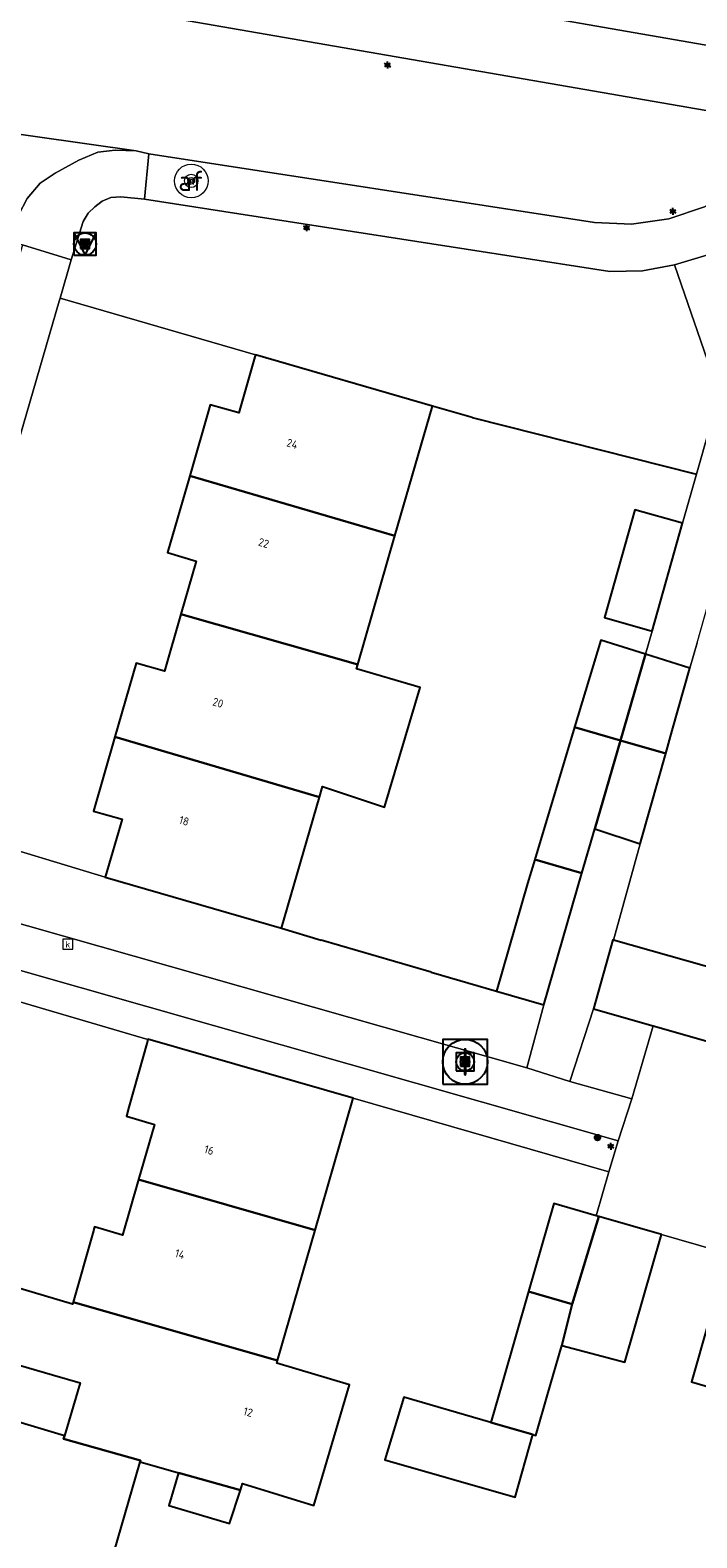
# Model space of a CAD drawing. Header units: metres. Extents: x 197147 to 199131, y 355511 to 356703.
# Tile 213 of 225: x 198978 to 199008, y 355888 to 355955. Entities that reach past the tile are written whole.
import ezdxf
from ezdxf.enums import TextEntityAlignment as Align

# ---------------------------------------------------------------- set-up
doc = ezdxf.new("R2010")
doc.units = ezdxf.units.M
for name, color, linetype, lineweight in [('B-WE-GR-BEPLANTING_CULTUUR_BOSPLANTSOEN-G', 252, 'GR-PLANTSOEN', 18), ('B-WE-GR-BEPLANTING_CULTUUR_HEESTERS-G', 252, 'Continuous', 18), ('B-WE-GR-GRAS_KRUIDENRIJK-G', 252, 'Continuous', 18), ('B-WE-KL-ET_LS_OV_LICHTMAST-S', 252, 'Continuous', 25), ('B-WE-OG-TERREIN_ERF-G', 252, 'Continuous', 18), ('B-WE-RI-GWA_KOLK-S', 252, 'Continuous', 25), ('B-WE-RI-GWA_RIOOLPUT-S', 252, 'Continuous', 25), ('B-WE-RI-GWA_RIOOLPUT-S @ 0.05', 252, 'Continuous', 25), ('B-WE-RI-GWA_RIOOLPUT-S @ 0.1', 252, 'Continuous', 25), ('B-WE-RI-GWA_RIOOLPUT-S @ 0.2', 252, 'Continuous', 25), ('B-WE-RI-GWA_RIOOLPUT-S @ 0.5 (1)', 252, 'Continuous', 25), ('B-WE-RI-GWA_RIOOLPUT-S @ 0.5 (2)', 252, 'Continuous', 25), ('B-WE-VH-VERHARDING_ASFALT-G', 252, 'Continuous', 18), ('B-WE-VH-VERHARDING_OPEN-G', 252, 'Continuous', 18), ('B-WE-VH-VERHARDING_STRAATBAKSTEEN-G', 252, 'Continuous', 18), ('B-WE-VH-VERHARDING_TEGEL-G', 252, 'Continuous', 18), ('B-WE-VW-AFSLUITPAAL-S', 253, 'Continuous', 25), ('B-WE-VW-AFSLUITPAAL-S @ 0.05', 253, 'Continuous', 25), ('B-WE-VW-AFSLUITPAAL-S @ 0.1', 253, 'Continuous', 25), ('B-WE-VW-AFSLUITPAAL-S @ 0.2', 253, 'Continuous', 25), ('B-WE-VW-AFSLUITPAAL-S @ 0.5 (1)', 253, 'Continuous', 25), ('B-WE-VW-AFSLUITPAAL-S @ 0.5 (2)', 253, 'Continuous', 25), ('X-XX-AL-ALGEMEEN-S', 7, 'Continuous', 25), ('X-XX-AL-ALGEMEEN-S @ 0.05', 7, 'Continuous', 25), ('X-XX-AL-ALGEMEEN-S @ 0.1', 7, 'Continuous', 25), ('X-XX-AL-ALGEMEEN-S @ 0.2', 7, 'Continuous', 25), ('X-XX-AL-ALGEMEEN-S @ 0.5 (1)', 7, 'Continuous', 25), ('X-XX-AL-ALGEMEEN-S @ 0.5 (2)', 7, 'Continuous', 25)]:
    doc.layers.add(name, color=color, linetype=linetype, lineweight=lineweight)
for name, color, linetype in [('B-WE-IE-MEUBILAIR_WEGMEUBILAIR-S', 252, 'Continuous'), ('B-WE-IE-MEUBILAIR_WEGMEUBILAIR-S @ 0.05', 252, 'Continuous'), ('B-WE-IE-MEUBILAIR_WEGMEUBILAIR-S @ 0.1', 252, 'Continuous'), ('B-WE-IE-MEUBILAIR_WEGMEUBILAIR-S @ 0.2', 252, 'Continuous'), ('B-WE-IE-MEUBILAIR_WEGMEUBILAIR-S @ 0.5 (1)', 252, 'Continuous'), ('B-WE-IE-MEUBILAIR_WEGMEUBILAIR-S @ 0.5 (2)', 252, 'Continuous'), ('B-WE-IE-TERREINAFSCHEIDING_KUNSTMATIG_HEKWERK-G', 252, 'IE-TERREINAFSCHEIDING-KUNSTMATIG'), ('B-WE-IE-TERREINAFSCHEIDING_KUNSTMATIG_MUUR-G', 252, 'IE-TERREINAFSCHEIDING-KUNSTMATIG-DICHT'), ('B-WE-OG-BEBOUWING-GV', 252, 'Continuous'), ('B-WE-OG-BEBOUWING_HUISNUMMER-T18', 252, 'Continuous')]:
    doc.layers.add(name, color=color, linetype=linetype)
doc.styles.add('NLCS-ISO', font='NLCS-ISO.ttf')
doc.styles.add('NLCS-ISO-ANNOTATIEF-T18', font='NLCS-ISO.ttf', dxfattribs={"height": 1.8})
doc.styles.add('NLCS-ISO-M-T18', font='NLCS-ISO.ttf', dxfattribs={"height": 1.8})
doc.linetypes.add('GR-PLANTSOEN', pattern='A,0,[179,NLCS.SHX,S=2,R=0,X=0,Y=0],-4', length=4)
doc.linetypes.add('IE-TERREINAFSCHEIDING-KUNSTMATIG', pattern='A,4,[82,NLCS.SHX,S=0.75,R=90,X=0,Y=0],4,-2', length=10)
doc.linetypes.add('IE-TERREINAFSCHEIDING-KUNSTMATIG-DICHT', pattern='A,8,-1,[82,NLCS.SHX,S=0.75,R=90,X=0,Y=0],-1', length=10)

# ---------------------------------------------------------------- blocks, each defined once
blk = doc.blocks.new('SIE-WEG_AFVALBAK_TYPE_01')
for radius in [0.25, 0.156]:
    blk.add_circle((0, 0), radius)
blk = doc.blocks.new('*U836')
at = {"layer": 'X-XX-AL-ALGEMEEN-S @ 0.05', "xscale": 0.05, "yscale": 0.05, "zscale": 0.05}
blk.add_blockref('SIE-WEG_AFVALBAK_TYPE_01', (199003.719, 355905.574), dxfattribs=at)
at = {"layer": 'X-XX-AL-ALGEMEEN-S @ 0.1', "xscale": 0.1, "yscale": 0.1, "zscale": 0.1}
blk.add_blockref('SIE-WEG_AFVALBAK_TYPE_01', (199003.719, 355905.574), dxfattribs=at)
at = {"layer": 'X-XX-AL-ALGEMEEN-S @ 0.2', "xscale": 0.2, "yscale": 0.2, "zscale": 0.2}
blk.add_blockref('SIE-WEG_AFVALBAK_TYPE_01', (199003.719, 355905.574), dxfattribs=at)
at = {"layer": 'X-XX-AL-ALGEMEEN-S @ 0.5 (1)', "xscale": 0.5, "yscale": 0.5, "zscale": 0.5}
blk.add_blockref('SIE-WEG_AFVALBAK_TYPE_01', (199003.719, 355905.574), dxfattribs=at)
at = {"layer": 'X-XX-AL-ALGEMEEN-S @ 0.5 (2)', "xscale": 0.5, "yscale": 0.5, "zscale": 0.5}
blk.add_blockref('SIE-WEG_AFVALBAK_TYPE_01', (199003.719, 355905.574), dxfattribs=at)
blk = doc.blocks.new('B-SIE-WEG_LICHTMAST-SO')
at = {"ltscale": 0.1}
for p, q in [((-0.33, 0.19), (-0.67, 0.39)), ((0, 0.39), (0, 0.77)), ((0.33, 0.19), (0.67, 0.39)), ((-0.33, -0.19), (-0.67, -0.39)), ((0, -0.39), (0, -0.77)), ((0.33, -0.19), (0.67, -0.39))]:
    blk.add_line(p, q, dxfattribs=at)
at = {"flags": 128}
for points in [[(-0.35, 0.15), (0.35, 0.15)], [(-0.35, -0.15), (0.35, -0.15)]]:
    blk.add_lwpolyline(points, dxfattribs=at)
at = {"ltscale": 0.1}
blk.add_circle((0, 0), 0.386, dxfattribs=at)
at = {"style": 'NLCS-ISO'}
blk.add_attdef('TYPE', text='', height=0.549, dxfattribs=at).set_placement((0, 0.77), align=Align.BOTTOM_CENTER)
blk = doc.blocks.new('B-SIE-WEG_VERKEERSBORD_PAAL-SO')
blk.add_lwpolyline([(-1, -1), (1, -1), (1, 1), (-1, 1)], close=True)
at = {"flags": 128}
blk.add_lwpolyline([(-1, 1), (0, -1), (1, 1)], close=True, dxfattribs=at)
for radius in [1, 0.171]:
    blk.add_circle((0, 0), radius)
at = {"style": 'NLCS-ISO'}
blk.add_attdef('bordgegevens', text='', height=1.8, dxfattribs=at).set_placement((2.21, 3.21), align=Align.TOP_LEFT)
blk = doc.blocks.new('*U878')
at = {"layer": 'B-WE-IE-MEUBILAIR_WEGMEUBILAIR-S @ 0.05', "xscale": 0.05, "yscale": 0.05, "zscale": 0.05}
blk.add_blockref('B-SIE-WEG_VERKEERSBORD_PAAL-SO', (198980.848, 355945.458), dxfattribs=at)
at = {"layer": 'B-WE-IE-MEUBILAIR_WEGMEUBILAIR-S @ 0.1', "xscale": 0.1, "yscale": 0.1, "zscale": 0.1}
blk.add_blockref('B-SIE-WEG_VERKEERSBORD_PAAL-SO', (198980.848, 355945.458), dxfattribs=at)
at = {"layer": 'B-WE-IE-MEUBILAIR_WEGMEUBILAIR-S @ 0.2', "xscale": 0.2, "yscale": 0.2, "zscale": 0.2}
blk.add_blockref('B-SIE-WEG_VERKEERSBORD_PAAL-SO', (198980.848, 355945.458), dxfattribs=at)
at = {"layer": 'B-WE-IE-MEUBILAIR_WEGMEUBILAIR-S @ 0.5 (1)', "xscale": 0.5, "yscale": 0.5, "zscale": 0.5}
blk.add_blockref('B-SIE-WEG_VERKEERSBORD_PAAL-SO', (198980.848, 355945.458), dxfattribs=at)
at = {"layer": 'B-WE-IE-MEUBILAIR_WEGMEUBILAIR-S @ 0.5 (2)', "xscale": 0.5, "yscale": 0.5, "zscale": 0.5}
blk.add_blockref('B-SIE-WEG_VERKEERSBORD_PAAL-SO', (198980.848, 355945.458), dxfattribs=at)
blk = doc.blocks.new('SVW-AFSLUITPAAL-SO')
at = {"lineweight": 18}
blk.add_circle((0, 0), 1.5, dxfattribs=at)
at = {"lineweight": 18, "style": 'NLCS-ISO'}
blk.add_text('af', height=1.8, dxfattribs=at).set_placement((0, 0), align=Align.MIDDLE_CENTER)
blk = doc.blocks.new('*U882')
at = {"layer": 'B-WE-VW-AFSLUITPAAL-S @ 0.05', "xscale": 0.05, "yscale": 0.05, "zscale": 0.05}
blk.add_blockref('SVW-AFSLUITPAAL-SO', (198985.59, 355948.276), dxfattribs=at)
at = {"layer": 'B-WE-VW-AFSLUITPAAL-S @ 0.1', "xscale": 0.1, "yscale": 0.1, "zscale": 0.1}
blk.add_blockref('SVW-AFSLUITPAAL-SO', (198985.59, 355948.276), dxfattribs=at)
at = {"layer": 'B-WE-VW-AFSLUITPAAL-S @ 0.2', "xscale": 0.2, "yscale": 0.2, "zscale": 0.2}
blk.add_blockref('SVW-AFSLUITPAAL-SO', (198985.59, 355948.276), dxfattribs=at)
at = {"layer": 'B-WE-VW-AFSLUITPAAL-S @ 0.5 (1)', "xscale": 0.5, "yscale": 0.5, "zscale": 0.5}
blk.add_blockref('SVW-AFSLUITPAAL-SO', (198985.59, 355948.276), dxfattribs=at)
at = {"layer": 'B-WE-VW-AFSLUITPAAL-S @ 0.5 (2)', "xscale": 0.5, "yscale": 0.5, "zscale": 0.5}
blk.add_blockref('SVW-AFSLUITPAAL-SO', (198985.59, 355948.276), dxfattribs=at)
blk = doc.blocks.new('BGT-KOLK-SO')
at = {"color": 0, "linetype": 'ByBlock', "lineweight": 18}
blk.add_lwpolyline([(-0.045, -0.045), (0.045, -0.045), (0.045, 0.045), (-0.045, 0.045)], close=True, dxfattribs=at)
at = {"color": 0, "linetype": 'ByBlock', "lineweight": 18, "style": 'NLCS-ISO-M-T18'}
blk.add_text('k', height=0.06, dxfattribs=at).set_placement((0, 0), align=Align.MIDDLE_CENTER)
blk = doc.blocks.new('SRI-PUT_INSPECTIE-SO')
at = {"lineweight": -3, "flags": 128}
blk.add_lwpolyline([(-2, -2), (2, -2), (2, 2), (-2, 2)], close=True, dxfattribs=at)
at = {"lineweight": -3, "ltscale": 1.5}
blk.add_circle((0, 0), 2, dxfattribs=at)
at = {"ltscale": 0.1, "style": 'NLCS-ISO'}
blk.add_text('I', height=2.5, dxfattribs=at).set_placement((0, -0.01), align=Align.MIDDLE_CENTER)
blk = doc.blocks.new('*U1105')
at = {"layer": 'B-WE-RI-GWA_RIOOLPUT-S @ 0.05', "xscale": 0.05, "yscale": 0.05, "zscale": 0.05}
blk.add_blockref('SRI-PUT_INSPECTIE-SO', (198997.812, 355908.957), dxfattribs=at)
at = {"layer": 'B-WE-RI-GWA_RIOOLPUT-S @ 0.1', "xscale": 0.1, "yscale": 0.1, "zscale": 0.1}
blk.add_blockref('SRI-PUT_INSPECTIE-SO', (198997.812, 355908.957), dxfattribs=at)
at = {"layer": 'B-WE-RI-GWA_RIOOLPUT-S @ 0.2', "xscale": 0.2, "yscale": 0.2, "zscale": 0.2}
blk.add_blockref('SRI-PUT_INSPECTIE-SO', (198997.812, 355908.957), dxfattribs=at)
at = {"layer": 'B-WE-RI-GWA_RIOOLPUT-S @ 0.5 (1)', "xscale": 0.5, "yscale": 0.5, "zscale": 0.5}
blk.add_blockref('SRI-PUT_INSPECTIE-SO', (198997.812, 355908.957), dxfattribs=at)
at = {"layer": 'B-WE-RI-GWA_RIOOLPUT-S @ 0.5 (2)', "xscale": 0.5, "yscale": 0.5, "zscale": 0.5}
blk.add_blockref('SRI-PUT_INSPECTIE-SO', (198997.812, 355908.957), dxfattribs=at)

msp = doc.modelspace()

# ---------------------------------------------------------------- linework, layer by layer
at = {"layer": 'B-WE-GR-BEPLANTING_CULTUUR_BOSPLANTSOEN-G', "ltscale": 0.2, "flags": 128}
msp.add_lwpolyline([(198929.975, 355953.192), (198930.273, 355953.333), (198930.557, 355953.501), (198931.371, 355954.248), (198931.912, 355955.211), (198947.947, 355950.656), (198948.777, 355953.603), (198950.505, 355953.103), (198951.615, 355956.892), (198951.826, 355957.156), (198952.162, 355957.193), (198954.295, 355956.58), (198956.863, 355955.842), (198959.383, 355955.118), (198961.921, 355954.388), (198964.443, 355953.664), (198966.988, 355952.932), (198969.415, 355952.235), (198971.792, 355951.551), (198974.001, 355950.917), (198983.127, 355949.62), (198983.702, 355949.48), (199003.581, 355946.425), (199005.233, 355946.346), (199006.9, 355946.577), (199008.494, 355947.115), (199009.936, 355947.925), (199010.51, 355948.333), (199010.961, 355948.652), (199011.589, 355949.096), (199012.808, 355949.66), (199014.109, 355949.994), (199015.427, 355950.086), (199015.442, 355950.232), (198902.429, 355969.81), (198900.797, 355963.761), (198900.282, 355961.852), (198900.335, 355961.801), (198901.362, 355961.505), (198901.316, 355961.368), (198900.853, 355959.798), (198900.887, 355959.491), (198900.893, 355959.436), (198901.19, 355959.185), (198903.119, 355958.618), (198903.519, 355958.669), (198903.549, 355958.707), (198903.739, 355958.944), (198904.217, 355960.691), (198904.501, 355961.726), (198904.668, 355962.344), (198905.312, 355964.631), (198905.512, 355964.885), (198905.833, 355964.922), (198908.022, 355964.294), (198910.569, 355963.564), (198913.116, 355962.833), (198915.664, 355962.103), (198918.211, 355961.372), (198920.758, 355960.642), (198922.898, 355960.028), (198923.154, 355959.824), (198923.192, 355959.498), (198922.098, 355955.632), (198922.069, 355955.306), (198922.173, 355954.969), (198922.402, 355954.699), (198922.692, 355954.549), (198927.693, 355953.052), (198928.846, 355952.93), (198929.975, 355953.192)], close=True, dxfattribs=at)
at = {"layer": 'B-WE-GR-BEPLANTING_CULTUUR_HEESTERS-G', "ltscale": 0.2, "flags": 128}
for points in [[(198973.124, 355947.798), (198973.14, 355947.392), (198973.256, 355947.063), (198973.467, 355946.821), (198973.482, 355946.817), (198973.804, 355946.735), (198977.483, 355945.637), (198977.487, 355945.603), (198977.529, 355945.59), (198977.897, 355946.776), (198978.266, 355947.488), (198978.844, 355948.169), (198979.511, 355948.624), (198980.571, 355949.198), (198981.426, 355949.553), (198982.2, 355949.64), (198983.127, 355949.62), (198974.001, 355950.917), (198973.124, 355947.798)], [(199007.15, 355944.523), (199005.723, 355944.265), (199004.273, 355944.229), (198983.502, 355947.466), (198982.446, 355947.567), (198982.007, 355947.53), (198981.62, 355947.372), (198981.293, 355947.122), (198980.984, 355946.829), (198980.769, 355946.469), (198980.237, 355944.759), (198979.736, 355943.035), (198988.452, 355940.51), (198996.354, 355938.221), (198998.123, 355937.719), (199008.14, 355935.185), (199008.721, 355937.218), (199008.957, 355938.042), (199009.043, 355938.725), (199008.92, 355939.403), (199007.15, 355944.523)], [(198975.126, 355915.92), (199000.569, 355908.682), (199001.32, 355911.502), (198999.211, 355912.113), (198996.302, 355912.963), (198991.391, 355914.387), (198989.622, 355914.924), (198981.75, 355917.199), (198975.942, 355918.956), (198975.126, 355915.92)], [(198974.566, 355913.997), (198974.135, 355912.75), (198983.648, 355909.947), (198983.652, 355909.96), (198992.81, 355907.329), (199004.231, 355904.048), (199004.636, 355905.424), (198974.566, 355913.997)], [(199003.534, 355911.316), (199002.487, 355908.069), (199005.255, 355907.307), (199006.207, 355910.557), (199003.534, 355911.316)]]:
    msp.add_lwpolyline(points, close=True, dxfattribs=at)
at = {"layer": 'B-WE-GR-GRAS_KRUIDENRIJK-G', "ltscale": 0.2, "flags": 128}
msp.add_lwpolyline([(199067.203, 355950.114), (199064.548, 355950.11), (199055.898, 355950.353), (199051.164, 355950.707), (199046.461, 355951.346), (199025.791, 355954.805), (199025.873, 355955.301), (199017.318, 355956.967), (198978.299, 355963.625), (198978.211, 355963.129), (198910.78, 355974.763), (198910.199, 355971.447), (199015.841, 355953.072), (199067.325, 355943.431), (199067.203, 355950.114)], close=True, dxfattribs=at)
at = {"layer": 'B-WE-IE-TERREINAFSCHEIDING_KUNSTMATIG_HEKWERK-G', "ltscale": 0.2, "flags": 128}
for points in [[(198998.123, 355937.719), (198996.354, 355938.221)], [(198998.123, 355937.719), (199008.14, 355935.185)]]:
    msp.add_lwpolyline(points, dxfattribs=at)
at = {"layer": 'B-WE-IE-TERREINAFSCHEIDING_KUNSTMATIG_MUUR-G', "ltscale": 0.2, "flags": 128}
for points in [[(198989.622, 355914.924), (198991.391, 355914.387)], [(198996.302, 355912.963), (198991.391, 355914.387)], [(198996.302, 355912.963), (198999.211, 355912.113)]]:
    msp.add_lwpolyline(points, dxfattribs=at)
at = {"layer": 'B-WE-OG-BEBOUWING-GV', "ltscale": 0.2, "flags": 128}
for points in [[(198996.354, 355938.221), (198988.452, 355940.51), (198988.428, 355940.426), (198987.708, 355937.917), (198986.436, 355938.28), (198985.522, 355935.108), (198994.681, 355932.43), (198996.354, 355938.221)], [(198985.522, 355935.108), (198984.536, 355931.687), (198985.814, 355931.309), (198985.13, 355928.94), (198993.023, 355926.695), (198994.681, 355932.43), (198985.522, 355935.108)], [(199006.157, 355928.182), (199007.513, 355932.995), (199005.383, 355933.595), (199004.027, 355928.782), (199006.157, 355928.182)], [(198991.31, 355920.767), (198991.448, 355921.243), (198994.206, 355920.32), (198995.812, 355925.661), (198992.965, 355926.493), (198993.023, 355926.695), (198985.13, 355928.94), (198984.393, 355926.388), (198983.127, 355926.747), (198982.184, 355923.461), (198991.31, 355920.767)], [(199004.739, 355923.299), (199005.858, 355927.15), (199003.865, 355927.781), (199002.697, 355923.891), (199004.739, 355923.299)], [(199004.739, 355923.299), (199006.763, 355922.713), (199007.054, 355923.74), (199007.842, 355926.522), (199005.858, 355927.15), (199004.739, 355923.299)], [(199000.922, 355917.981), (199003.021, 355917.373), (199003.595, 355919.352), (199004.739, 355923.299), (199002.697, 355923.891), (199000.922, 355917.981)], [(198991.31, 355920.767), (198982.184, 355923.461), (198981.233, 355920.148), (198982.509, 355919.788), (198981.75, 355917.199), (198989.622, 355914.924), (198991.31, 355920.767)], [(199006.763, 355922.713), (199004.739, 355923.299), (199003.595, 355919.352), (199005.625, 355918.691), (199006.082, 355920.304), (199006.763, 355922.713)], [(199000.602, 355916.916), (198999.211, 355912.113), (199001.32, 355911.502), (199003.021, 355917.373), (199000.922, 355917.981), (199000.602, 355916.916)], [(199010.103, 355912.554), (199010.161, 355912.76), (199004.438, 355914.386), (199004.408, 355914.394), (199003.534, 355911.316), (199006.207, 355910.557), (199009.288, 355909.683), (199010.103, 355912.554)], [(198983.232, 355903.698), (198991.116, 355901.433), (198992.81, 355907.329), (198983.652, 355909.96), (198983.648, 355909.947), (198983.63, 355909.883), (198982.807, 355906.934), (198982.695, 355906.532), (198983.943, 355906.154), (198983.232, 355903.698)], [(198981.19, 355901.299), (198980.317, 355898.227), (198989.445, 355895.619), (198991.116, 355901.433), (198983.232, 355903.698), (198982.515, 355901.219), (198981.272, 355901.589), (198981.19, 355901.299)], [(199002.589, 355898.138), (199003.774, 355902.049), (199003.653, 355902.084), (199001.763, 355902.626), (199000.637, 355898.699), (199002.589, 355898.138)], [(199003.774, 355902.049), (199002.589, 355898.138), (199002.133, 355896.292), (199004.934, 355895.543), (199006.569, 355901.248), (199003.774, 355902.049)], [(198985.023, 355890.61), (198987.781, 355889.828), (198987.869, 355890.136), (198991.063, 355889.155), (198992.655, 355894.529), (198989.41, 355895.497), (198989.445, 355895.619), (198980.317, 355898.227), (198980.291, 355898.135), (198973.629, 355900.112), (198972.685, 355896.932), (198979.397, 355894.988), (198980.635, 355894.62), (198979.936, 355892.261), (198979.894, 355892.119), (198983.328, 355891.161), (198983.309, 355891.096), (198985.023, 355890.61)], [(199010.754, 355893.839), (199012.386, 355899.579), (199009.549, 355900.393), (199009.464, 355900.096), (199007.907, 355894.668), (199010.754, 355893.839)], [(198998.965, 355892.849), (199000.834, 355892.318), (199000.971, 355892.279), (199001.486, 355894.093), (199002.133, 355896.292), (199002.589, 355898.138), (199000.637, 355898.699), (198999.479, 355894.659), (198998.965, 355892.849)], [(199000.834, 355892.318), (198998.965, 355892.849), (198995.074, 355893.986), (198994.232, 355891.193), (199000.041, 355889.52), (199000.834, 355892.318)], [(198971.43, 355891.649), (198970.572, 355888.618), (198981.669, 355885.409), (198982.14, 355887.042), (198983.309, 355891.096), (198983.328, 355891.161), (198979.894, 355892.119), (198979.936, 355892.261), (198975.449, 355893.595), (198974.697, 355890.988), (198971.508, 355891.925), (198971.43, 355891.649)], [(198987.781, 355889.828), (198985.023, 355890.61), (198984.59, 355889.148), (198987.297, 355888.342), (198987.781, 355889.828)]]:
    msp.add_lwpolyline(points, close=True, dxfattribs=at)
at = {"layer": 'B-WE-OG-TERREIN_ERF-G', "ltscale": 0.2, "flags": 128}
for points in [[(198985.13, 355928.94), (198985.814, 355931.309), (198984.536, 355931.687), (198985.522, 355935.108), (198986.436, 355938.28), (198987.708, 355937.917), (198988.428, 355940.426), (198988.452, 355940.51), (198979.736, 355943.035), (198979.697, 355942.902), (198973.014, 355919.925), (198972.996, 355919.814), (198975.942, 355918.956), (198981.75, 355917.199), (198982.509, 355919.788), (198981.233, 355920.148), (198982.184, 355923.461), (198983.127, 355926.747), (198984.393, 355926.388), (198985.13, 355928.94)], [(198996.354, 355938.221), (198994.681, 355932.43), (198993.023, 355926.695), (198992.965, 355926.493), (198995.812, 355925.661), (198994.206, 355920.32), (198991.448, 355921.243), (198991.31, 355920.767), (198989.622, 355914.924), (198991.391, 355914.387), (198996.302, 355912.963), (198999.211, 355912.113), (199000.602, 355916.916), (199000.922, 355917.981), (199002.697, 355923.891), (199003.865, 355927.781), (199005.858, 355927.15), (199006.157, 355928.182), (199004.027, 355928.782), (199005.383, 355933.595), (199007.513, 355932.995), (199008.14, 355935.185), (198998.123, 355937.719), (198996.354, 355938.221)]]:
    msp.add_lwpolyline(points, close=True, dxfattribs=at)
for points in [[(199008.165, 355927.663), (199007.842, 355926.522), (199007.054, 355923.74), (199006.763, 355922.713), (199006.082, 355920.304), (199005.625, 355918.691), (199004.438, 355914.386), (199010.161, 355912.76)], [(198973.629, 355900.112), (198980.291, 355898.135), (198980.291, 355898.135), (198980.317, 355898.227), (198981.19, 355901.299), (198981.272, 355901.589), (198982.515, 355901.219), (198983.232, 355903.698), (198983.943, 355906.154), (198982.695, 355906.532), (198982.807, 355906.934), (198983.63, 355909.883), (198983.648, 355909.947), (198974.135, 355912.75)], [(199009, 355900.55), (199006.569, 355901.248), (199004.934, 355895.543), (199002.133, 355896.292), (199001.486, 355894.093), (199000.971, 355892.279), (199000.834, 355892.318), (199000.041, 355889.52), (198994.232, 355891.193), (198995.074, 355893.986), (198998.965, 355892.849), (198999.479, 355894.659), (199000.637, 355898.699), (199001.763, 355902.626), (199003.653, 355902.084), (199004.231, 355904.048), (198992.81, 355907.329), (198991.116, 355901.433), (198989.445, 355895.619), (198989.41, 355895.497), (198992.655, 355894.529), (198991.063, 355889.155), (198987.869, 355890.136), (198987.781, 355889.828), (198987.297, 355888.342), (198984.59, 355889.148), (198985.023, 355890.61), (198983.309, 355891.096), (198982.14, 355887.042)], [(199010.754, 355893.839), (199007.907, 355894.668), (199009.464, 355900.096)], [(198975.449, 355893.595), (198979.936, 355892.261), (198980.635, 355894.62), (198979.397, 355894.988), (198972.685, 355896.932)]]:
    msp.add_lwpolyline(points, dxfattribs=at)
at = {"layer": 'B-WE-VH-VERHARDING_ASFALT-G', "ltscale": 0.2, "flags": 128}
for points in [[(199015.841, 355953.072), (198910.199, 355971.447)], [(198902.429, 355969.81), (199015.442, 355950.232)]]:
    msp.add_lwpolyline(points, dxfattribs=at)
at = {"layer": 'B-WE-VH-VERHARDING_OPEN-G', "ltscale": 0.2, "flags": 128}
msp.add_lwpolyline([(199009.288, 355909.683), (199006.207, 355910.557), (199006.207, 355910.557), (199005.255, 355907.307), (199004.636, 355905.424), (199004.231, 355904.048), (199003.653, 355902.084), (199003.774, 355902.049), (199006.569, 355901.248), (199009, 355900.55)], dxfattribs=at)
at = {"layer": 'B-WE-VH-VERHARDING_STRAATBAKSTEEN-G', "ltscale": 0.2, "flags": 128}
for points in [[(198978.063, 355945.426), (198970.559, 355919.275), (198972.901, 355918.885), (198972.903, 355919.243), (198972.996, 355919.814), (198973.014, 355919.925), (198979.697, 355942.902), (198979.736, 355943.035), (198980.237, 355944.759), (198978.063, 355945.426)], [(199000.569, 355908.682), (199002.487, 355908.069), (199003.534, 355911.316), (199004.408, 355914.394), (199004.438, 355914.386), (199005.625, 355918.691), (199003.595, 355919.352), (199003.021, 355917.373), (199001.32, 355911.502), (199000.569, 355908.682)], [(199002.487, 355908.069), (199000.569, 355908.682), (198975.126, 355915.92), (198974.436, 355916.125), (198974.041, 355914.018), (198974.566, 355913.997), (199004.636, 355905.424), (199005.255, 355907.307), (199002.487, 355908.069)]]:
    msp.add_lwpolyline(points, close=True, dxfattribs=at)
at = {"layer": 'B-WE-VH-VERHARDING_TEGEL-G', "ltscale": 0.2, "flags": 128}
for points in [[(198980.237, 355944.759), (198980.769, 355946.469), (198980.984, 355946.829), (198981.293, 355947.122), (198981.62, 355947.372), (198982.007, 355947.53), (198982.446, 355947.567), (198983.502, 355947.466), (198983.702, 355949.48), (198983.127, 355949.62), (198982.2, 355949.64), (198981.426, 355949.553), (198980.571, 355949.198), (198979.511, 355948.624), (198978.844, 355948.169), (198978.266, 355947.488), (198977.897, 355946.776), (198977.529, 355945.59), (198977.563, 355945.58), (198978.063, 355945.426), (198980.237, 355944.759)], [(198983.502, 355947.466), (199004.273, 355944.229), (199005.723, 355944.265), (199007.15, 355944.523), (199009.086, 355945.106), (199010.385, 355945.75), (199011.612, 355946.522), (199012.721, 355947.06), (199013.928, 355947.394), (199015.176, 355947.502), (199016.403, 355947.385), (199010.961, 355948.652), (199010.51, 355948.333), (199009.936, 355947.925), (199008.494, 355947.115), (199006.9, 355946.577), (199005.233, 355946.346), (199003.581, 355946.425), (198983.702, 355949.48), (198983.502, 355947.466)], [(199008.721, 355937.218), (199008.14, 355935.185), (199007.513, 355932.995), (199006.157, 355928.182), (199005.858, 355927.15), (199007.842, 355926.522), (199008.165, 355927.663), (199009.346, 355931.825), (199010.433, 355935.658), (199010.92, 355937.42), (199011.005, 355937.726), (199011.076, 355938.275), (199010.992, 355938.822), (199009.086, 355945.106), (199007.15, 355944.523), (199008.92, 355939.403), (199009.043, 355938.725), (199008.957, 355938.042), (199008.721, 355937.218)]]:
    msp.add_lwpolyline(points, close=True, dxfattribs=at)

# ---------------------------------------------------------------- block references
at = {"layer": 'B-WE-IE-MEUBILAIR_WEGMEUBILAIR-S'}
msp.add_blockref('*U878', (0, 0), dxfattribs=at)
at = {"layer": 'B-WE-KL-ET_LS_OV_LICHTMAST-S', "xscale": 0.2, "yscale": 0.2, "zscale": 0.2}
for p in [(198994.34, 355953.449), (199007.083, 355946.913), (198990.73, 355946.183), (199004.31, 355905.186)]:
    msp.add_blockref('B-SIE-WEG_LICHTMAST-SO', p, dxfattribs=at)
at = {"layer": 'B-WE-RI-GWA_KOLK-S', "xscale": 5, "yscale": 5, "zscale": 5}
msp.add_blockref('BGT-KOLK-SO', (198980.079, 355914.201), dxfattribs=at)
at = {"layer": 'B-WE-RI-GWA_RIOOLPUT-S'}
msp.add_blockref('*U1105', (0, 0), dxfattribs=at)
at = {"layer": 'B-WE-VW-AFSLUITPAAL-S'}
msp.add_blockref('*U882', (0, 0), dxfattribs=at)
at = {"layer": 'X-XX-AL-ALGEMEEN-S'}
msp.add_blockref('*U836', (0, 0), dxfattribs=at)

# ---------------------------------------------------------------- texts
at = {"layer": 'B-WE-OG-BEBOUWING_HUISNUMMER-T18', "style": 'NLCS-ISO-ANNOTATIEF-T18'}
for s, rotation, p in [('24', 343.9, (198990.098, 355936.542)), ('24', 343.9, (198990.098, 355936.542)), ('22', 343.9, (198988.821, 355932.112)), ('22', 343.9, (198988.821, 355932.112)), ('20', 344, (198986.782, 355924.983)), ('20', 344, (198986.782, 355924.983)), ('18', 344, (198985.269, 355919.71)), ('18', 344, (198985.269, 355919.71)), ('16', 344, (198986.385, 355905.013)), ('16', 344, (198986.385, 355905.013)), ('14', 344.2, (198985.085, 355900.374)), ('14', 344.2, (198985.085, 355900.374)), ('12', 343.5, (198988.126, 355893.323)), ('12', 343.5, (198988.126, 355893.323))]:
    msp.add_text(s, height=0.36, rotation=rotation, dxfattribs=at).set_placement(p, align=Align.MIDDLE_CENTER)

doc.saveas('drawing.dxf')
